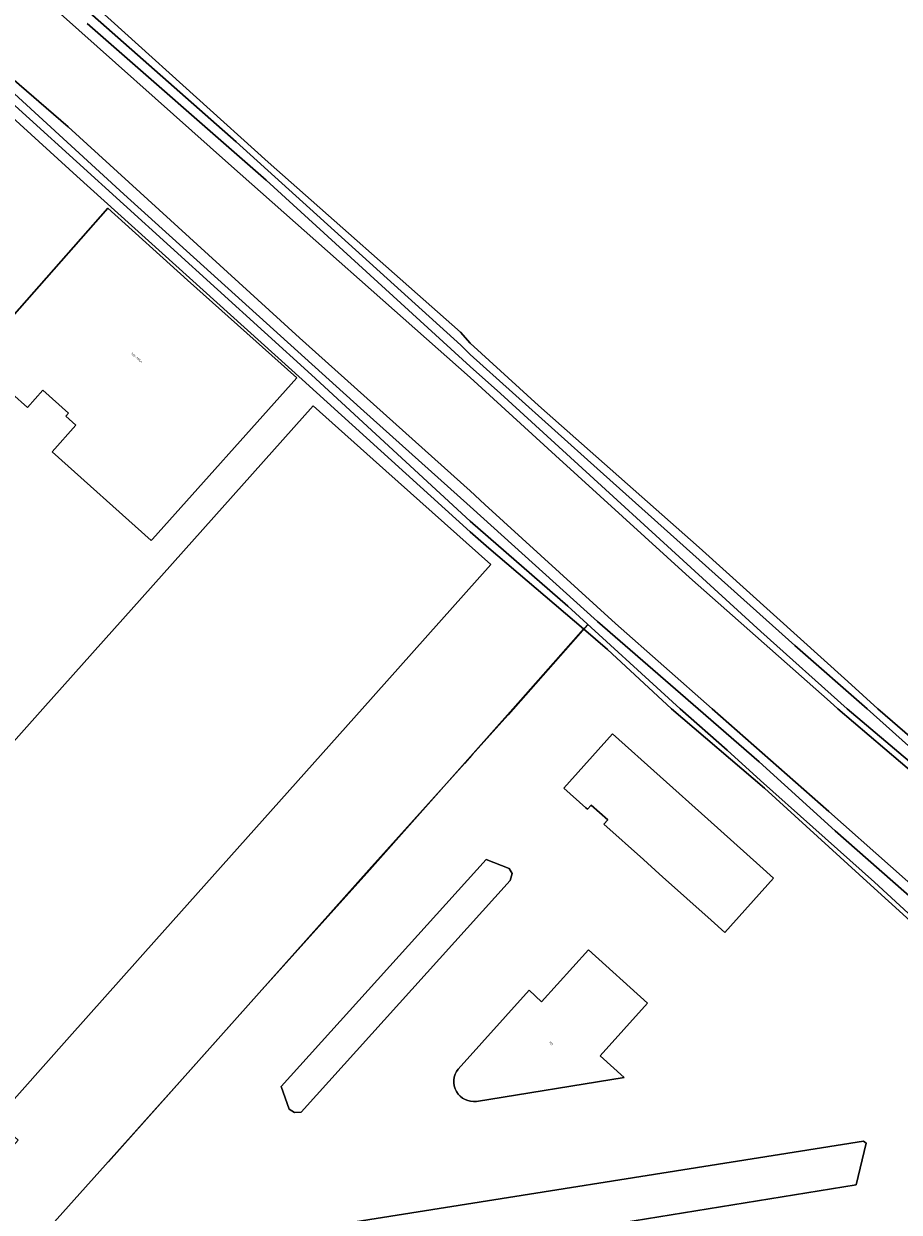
# Model space of a CAD drawing. Extents: x 105780 to 185197, y 477999 to 525027.
# Tile 168 of 256: x 108925 to 109072, y 478915 to 479115. Entities that reach past the tile are written whole.
import ezdxf
from ezdxf.enums import TextEntityAlignment as Align

# ---------------------------------------------------------------- set-up
doc = ezdxf.new("R2010")
doc.units = 0
for name, color, linetype, lineweight in [('B-GV-GR-GRAS_GAZON-G', 252, 'Continuous', 13), ('B-RO-IE-TERREINAFSCHEIDING_KUNSTMATIG_HEKWERK-G', 252, 'IE-TERREINAFSCHEIDING-KUNSTMATIG', 18), ('B-WE-GW-WATERGANG_SLOOT_INSTEEK-G', 252, 'Continuous', 30), ('B-XX-KG-KADASTRAAL_BEBOUWING-G', 252, 'Continuous', 20), ('B1-WE-OG-BEBOUWING-T18', 7, 'Continuous', 18), ('B1-WE-OG-TERREIN_ERF-GV', 252, 'Continuous', 18), ('B1-WE-VH-VERHARDING_OPEN-GV', 252, 'Continuous', 18)]:
    doc.layers.add(name, color=color, linetype=linetype, lineweight=lineweight)
doc.styles.add('NLCS-ISO-M200-T18', font='NLCS-ISO.ttf', dxfattribs={"height": 0.36})
doc.linetypes.add('IE-TERREINAFSCHEIDING-KUNSTMATIG', pattern='A,4,[82,NLCS.SHX,S=0.75,R=90,X=0,Y=0],4,-2', length=10)

msp = doc.modelspace()

# ---------------------------------------------------------------- linework, layer by layer
at = {"layer": 'B-GV-GR-GRAS_GAZON-G', "flags": 128}
for points in [[(108893.092, 479131.89), (108932.315, 479097.955), (108971.231, 479062.432), (109000, 479036.693), (109002.459, 479034.404), (109024.43, 479014.327), (109040.722, 479000), (109060.354, 478982.712), (109081.12, 478964.28)], [(109077.683, 478986.504), (109061.851, 479000), (109060.593, 479001.152), (109036.891, 479022.075), (109014.339, 479042.666), (109000, 479055.794), (108959.28, 479091.795), (108927.905, 479119.791)]]:
    msp.add_lwpolyline(points, dxfattribs=at)
at = {"layer": 'B-RO-IE-TERREINAFSCHEIDING_KUNSTMATIG_HEKWERK-G', "flags": 128}
msp.add_lwpolyline([(109019.73, 479014.15), (109006.388, 478999), (109000.272, 478992.19), (108999, 478990.774), (108982.91, 478972.86), (108939.1, 478923.71)], dxfattribs=at)
at = {"layer": 'B-WE-GW-WATERGANG_SLOOT_INSTEEK-G', "flags": 128}
for points in [[(109081.592, 478958.361), (109068.029, 478970.783), (109057.682, 478980.091), (109048.858, 478987.901), (109043.262, 478993.003), (109035.35, 479000), (109016.398, 479017.251), (109000, 479031.595), (108973.236, 479056.228), (108917.824, 479106.531), (108852.456, 479165.652)], [(108852.456, 479165.652), (108917.824, 479106.531), (108973.236, 479056.228), (109000, 479031.595), (109016.398, 479017.251), (109035.35, 479000), (109043.262, 478993.003), (109048.858, 478987.901), (109057.682, 478980.091), (109068.029, 478970.783), (109081.592, 478958.361)], [(108878.566, 479143.849), (108914.363, 479111.681), (108941.654, 479086.637), (108981.51, 479050.604), (109000, 479034.067), (109021.393, 479014.716), (109038.362, 479000), (109048.603, 478991.044), (109061.437, 478979.456), (109076.712, 478966.054)], [(109076.712, 478966.054), (109061.437, 478979.456), (109048.603, 478991.044), (109038.362, 479000), (109021.393, 479014.716), (109000, 479034.067), (108981.51, 479050.604), (108941.654, 479086.637), (108914.363, 479111.681), (108878.566, 479143.849)], [(109081.12, 478964.28), (109060.354, 478982.712), (109040.722, 479000), (109024.43, 479014.327), (109002.459, 479034.404), (109000, 479036.693), (108971.231, 479062.432), (108932.315, 479097.955), (108893.092, 479131.89)], [(108925.026, 479126.875), (108960.569, 479095.464), (108998.376, 479061.229), (109000, 479059.622), (109021.364, 479040.435), (109054.646, 479010.675), (109066.819, 479000), (109075.923, 478991.833)], [(109075.923, 478991.833), (109066.819, 479000), (109054.646, 479010.675), (109021.364, 479040.435), (109000, 479059.622), (108998.376, 479061.229), (108960.569, 479095.464), (108925.026, 479126.875)], [(109074.392, 478994.99), (109068.596, 479000), (109063.545, 479004.577), (109038.5, 479027.131), (109011.473, 479051.037), (109000, 479061.551), (108998.35, 479063.396), (108965.938, 479092.014), (108929.765, 479124.755)], [(108927.905, 479119.791), (108959.28, 479091.795), (109000, 479055.794), (109014.339, 479042.666), (109036.891, 479022.075), (109060.593, 479001.152), (109061.851, 479000), (109077.683, 478986.504)], [(108904.212, 479116.569), (108933.743, 479089.673), (108971.697, 479055.428), (109000, 479029.799), (109003.102, 479027.06), (109019.047, 479013.429), (109023.107, 479009.959), (109033.87, 479000), (109049.551, 478986.655), (109067.344, 478970.356), (109089.805, 478950.005)], [(109074.663, 478990.477), (109063.448, 479000), (109048.915, 479013), (109005.07, 479053.051), (109000, 479057.621), (108965.644, 479088.999), (108935.487, 479115.397)], [(108935.487, 479115.397), (108965.644, 479088.999), (109000, 479057.621), (109005.07, 479053.051), (109048.915, 479013), (109063.448, 479000), (109074.663, 478990.477)]]:
    msp.add_lwpolyline(points, dxfattribs=at)
at = {"layer": 'B-XX-KG-KADASTRAAL_BEBOUWING-G', "flags": 128}
for points in [[(108946.491, 479028.575), (108970.782, 479055.735), (108952.408, 479072.167), (108938.971, 479084.262), (108920.707, 479063.657), (108921.792, 479062.694), (108917.461, 479057.808), (108925.452, 479050.725), (108928.025, 479053.629), (108932.377, 479049.77), (108931.924, 479049.263), (108933.602, 479047.763), (108929.574, 479043.259), (108946.269, 479028.327)], [(109039.997, 478981.4), (109023.954, 478995.804), (109015.737, 478986.652), (109019.438, 478983.33), (109019.718, 478983.078), (109020.353, 478983.785), (109023.137, 478981.285), (109022.502, 478980.578), (109029.136, 478974.622), (109031.818, 478972.214), (109032.372, 478971.717), (109040.526, 478964.395), (109042.838, 478962.32), (109051.055, 478971.472), (109048.755, 478973.537)], [(108968.176, 478936.419), (108969.513, 478932.604), (108970.401, 478932.005), (108971.495, 478932.104), (109006.723, 478971.069), (109007.022, 478972.255), (109006.523, 478973.085), (109002.665, 478974.633)], [(108973.519, 478912.519), (108971.532, 478904.719), (109064.95, 478919.821), (109066.644, 478926.877), (109066.201, 478927.221)]]:
    msp.add_lwpolyline(points, close=True, dxfattribs=at)
for points in [[(108910.066, 478911.866), (108923.896, 478927.367), (108920.044, 478930.803), (108932.506, 478944.771), (108947.177, 478961.214), (108981.781, 479000), (109003.45, 479024.288), (108985.751, 479040.079), (108973.516, 479050.995), (108928.019, 479000), (108917.238, 478987.917), (108873.042, 478938.38), (108872.033, 478939.28), (108870.249, 478937.281), (108871.301, 478936.342), (108867.3, 478931.858), (108847.301, 478909.441)], [(109001.067, 478933.903), (109025.924, 478937.9), (109021.843, 478941.588), (109029.822, 478950.416), (109019.88, 478959.401), (109012.002, 478950.683), (109009.88, 478952.601), (108997.959, 478939.339)]]:
    msp.add_lwpolyline(points, dxfattribs=at)
msp.add_lwpolyline([(108997.959, 478939.339, 0.6818398), (109001.067, 478933.903)], format="xyb", dxfattribs=at)
at = {"layer": 'B1-WE-OG-TERREIN_ERF-GV', "flags": 128}
for points in [[(108927.051, 478910.345), (108951.042, 478937.113), (108964.461, 478952.176), (108983.067, 478972.877), (109007.181, 479000), (109019.047, 479013.429), (109003.102, 479027.06), (109000, 479029.799), (108971.697, 479055.428), (108933.743, 479089.673), (108904.212, 479116.569), (108863.993, 479071.668), (108846.755, 479087.123), (108844.245, 479089.373), (108842.709, 479087.661), (108843.342, 479087.094), (108843.128, 479086.855), (108820.208, 479107.417), (108817.996, 479110.634), (108816.932, 479114.748), (108817.184, 479119.012)], [(108847.301, 478909.441), (108867.3, 478931.858), (108871.301, 478936.342), (108870.249, 478937.281), (108872.033, 478939.28), (108873.042, 478938.38), (108917.238, 478987.917), (108928.019, 479000), (108973.516, 479050.995), (108985.751, 479040.079), (109003.45, 479024.288), (108981.781, 479000), (108947.177, 478961.214), (108932.506, 478944.771), (108920.044, 478930.803), (108923.896, 478927.367), (108910.066, 478911.866)], [(109089.805, 478950.005), (109067.344, 478970.356), (109049.551, 478986.655), (109033.87, 479000), (109023.107, 479009.959), (109019.047, 479013.429), (109007.181, 479000), (108983.067, 478972.877), (108964.461, 478952.176), (108951.042, 478937.113), (108927.051, 478910.345)], [(108997.959, 478939.339), (109009.88, 478952.601), (109012.002, 478950.683), (109019.88, 478959.401), (109029.822, 478950.416)], [(109029.822, 478950.416), (109021.843, 478941.588), (109025.924, 478937.9), (109001.067, 478933.903)]]:
    msp.add_lwpolyline(points, dxfattribs=at)
for points in [[(108946.491, 479028.575), (108946.269, 479028.327), (108929.574, 479043.259), (108933.602, 479047.763), (108931.924, 479049.263), (108932.377, 479049.77), (108928.025, 479053.629), (108925.452, 479050.725), (108917.461, 479057.808), (108921.792, 479062.694), (108920.707, 479063.657), (108938.971, 479084.262), (108952.408, 479072.167), (108970.782, 479055.735)], [(109048.755, 478973.537), (109051.055, 478971.472), (109042.838, 478962.32), (109040.526, 478964.395), (109032.372, 478971.717), (109031.818, 478972.214), (109029.136, 478974.622), (109022.502, 478980.578), (109023.137, 478981.285), (109020.353, 478983.785), (109019.718, 478983.078), (109019.438, 478983.33), (109015.737, 478986.652), (109023.954, 478995.804), (109039.997, 478981.4)], [(108968.176, 478936.419), (109002.665, 478974.633), (109006.523, 478973.085), (109007.022, 478972.255), (109006.723, 478971.069), (108971.495, 478932.104), (108970.401, 478932.005), (108969.513, 478932.604)], [(108973.519, 478912.519), (109066.201, 478927.221), (109066.644, 478926.877), (109064.95, 478919.821), (108971.532, 478904.719)]]:
    msp.add_lwpolyline(points, close=True, dxfattribs=at)
at = {"layer": 'B1-WE-OG-TERREIN_ERF-GV'}
msp.add_lwpolyline([(109001.067, 478933.903, -0.6818398), (108997.959, 478939.339)], format="xyb", dxfattribs=at)
at = {"layer": 'B1-WE-VH-VERHARDING_OPEN-GV', "flags": 128}
msp.add_lwpolyline([(108929.765, 479124.755), (108965.938, 479092.014), (108998.35, 479063.396), (109000, 479061.551), (109011.473, 479051.037), (109038.5, 479027.131), (109063.545, 479004.577), (109068.596, 479000), (109074.392, 478994.99)], dxfattribs=at)

# ---------------------------------------------------------------- texts
at = {"layer": 'B1-WE-OG-BEBOUWING-T18', "style": 'NLCS-ISO-M200-T18'}
for s, rotation, p in [('765-765A', 318.3, (108943.822, 479059.115)), ('751', 317.9, (109013.579, 478943.664))]:
    msp.add_text(s, height=0.36, rotation=rotation, dxfattribs=at).set_placement(p, align=Align.MIDDLE)

doc.saveas('drawing.dxf')
